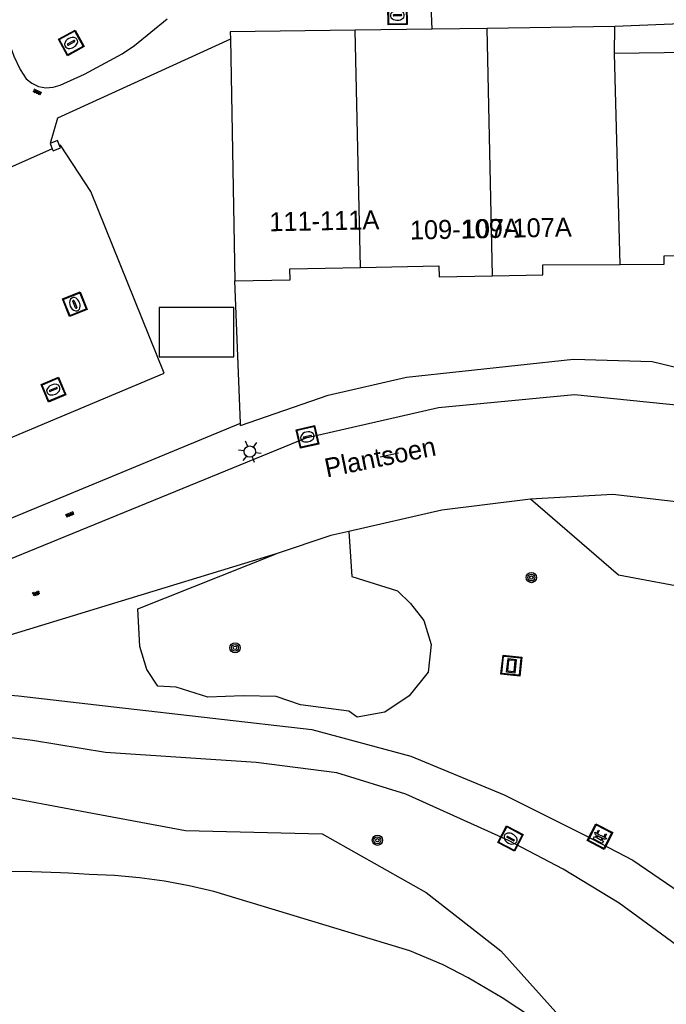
# Model space of a CAD drawing. Header units: metres. Extents: x 93870 to 95789, y 463036 to 464040.
# Tile 8 of 256: x 93930 to 93964, y 463195 to 463247. Entities that reach past the tile are written whole.
import ezdxf
from ezdxf.enums import TextEntityAlignment as Align

# ---------------------------------------------------------------- set-up
doc = ezdxf.new("R2010")
doc.units = ezdxf.units.M
doc.header["$LTSCALE"] = 25.4
for name, color, linetype in [('B_BEBOUWINGSGRENS_0', 1, 'Continuous'), ('B_LUIFEL_1', 200, 'Continuous'), ('B_TUSSENMUUR_0', 7, 'Continuous'), ('Q_BANK_0', 7, 'Continuous'), ('Q_BOOM_0', 3, 'Continuous'), ('Q_INFORMATIEBORD_0', 7, 'Continuous'), ('Q_INSPECTIE_OF_RIOOLPUT_0', 253, 'Continuous'), ('Q_KOLK_0', 254, 'Continuous'), ('Q_LICHTMAST_0', 2, 'Continuous'), ('S_GBKN_SYMBOOL_GV_GROOT_0', 7, 'Continuous'), ('S_GBKN_SYMBOOL_OV_GROOT_0', 7, 'Continuous'), ('T_CULTUURGRENS_0', 76, 'Continuous'), ('T_HEK_0', 57, 'Continuous'), ('T_MUUR_30CM_0', 10, 'Continuous'), ('T_WALBESCHERMING_0', 45, 'Continuous'), ('V_WEGGRENS_0', 7, 'Continuous'), ('Z_GBKN_HUISNUMMER_0', 252, 'Continuous'), ('Z_STRAATNAAM_0', 252, 'Continuous')]:
    doc.layers.add(name, color=color, linetype=linetype)

# ---------------------------------------------------------------- blocks, each defined once
blk = doc.blocks.new('Q_INFORMATIEBORD')
for points in [[(-0.5, 0.5), (0.5, 0.5), (0.5, -0.5), (-0.5, -0.5)], [(-0.369, 0.22), (0.358, 0.22), (0.358, -0.214), (-0.369, -0.214)]]:
    blk.add_lwpolyline(points, close=True)
for points in [[(-0.442, 0.464), (0.438, 0.464, -0.414214), (0.459, 0.442), (0.459, -0.437, -0.414214), (0.438, -0.459), (-0.442, -0.459, -0.414214), (-0.463, -0.437), (-0.463, 0.442), (-0.463, 0.444), (-0.463, 0.446), (-0.463, 0.448), (-0.462, 0.45), (-0.461, 0.451), (-0.46, 0.453), (-0.459, 0.455), (-0.458, 0.456), (-0.457, 0.457), (-0.456, 0.459), (-0.454, 0.46), (-0.453, 0.461), (-0.451, 0.462), (-0.449, 0.462), (-0.447, 0.463), (-0.446, 0.463), (-0.444, 0.464), (-0.442, 0.464)], [(-0.287, 0.16), (0.281, 0.16, -0.414214), (0.303, 0.139), (0.303, -0.134, -0.414214), (0.281, -0.156), (-0.287, -0.156, -0.414214), (-0.308, -0.134), (-0.308, 0.139), (-0.308, 0.14), (-0.308, 0.142), (-0.307, 0.144), (-0.307, 0.146), (-0.306, 0.148), (-0.305, 0.149), (-0.304, 0.151), (-0.303, 0.152), (-0.302, 0.154), (-0.3, 0.155), (-0.299, 0.156), (-0.297, 0.157), (-0.296, 0.158), (-0.294, 0.159), (-0.292, 0.159), (-0.29, 0.16), (-0.288, 0.16), (-0.287, 0.16)]]:
    blk.add_lwpolyline(points, format="xyb")
blk = doc.blocks.new('Q_LICHTMAST')
for points in [[(0, 0.3), (0, 0.6)], [(-0.26, 0.15), (-0.52, 0.3)], [(0.26, 0.15), (0.52, 0.3)], [(-0.26, -0.15), (-0.52, -0.3)], [(0, -0.3), (0, -0.6)], [(0.26, -0.15), (0.52, -0.3)]]:
    blk.add_lwpolyline(points)
blk.add_circle((0, 0), 0.3)
blk = doc.blocks.new('Q_KOLK')
blk.add_lwpolyline([(-0.5, 0.5), (0.5, 0.5), (0.5, -0.5), (-0.5, -0.5)], close=True)
for points in [[(-0.442, 0.464), (0.438, 0.464, -0.414214), (0.459, 0.442), (0.459, -0.437, -0.414214), (0.438, -0.459), (-0.442, -0.459, -0.414214), (-0.463, -0.437), (-0.463, 0.442, -0.414214), (-0.442, 0.464)], [(-0.345, 0.105, 0.380426), (-0.276, -0.18)], [(-0.008, 0.266, 0.240218), (-0.345, 0.105)], [(-0.194, 0.045, 0.853344), (-0.194, -0.032)], [(0.331, 0.111, 0.240191), (-0.008, 0.266)], [(0.185, -0.032, 0.849746), (0.185, 0.045)], [(0.267, -0.176, 0.380426), (0.331, 0.111)], [(-0.276, -0.18, 0.148452), (0.012, -0.257)], [(0.012, -0.257, 0.131742), (0.267, -0.176)]]:
    blk.add_lwpolyline(points, format="xyb")
for points in [[(-0.194, 0.045), (0.185, 0.045)], [(0.185, -0.032), (-0.194, -0.032)]]:
    blk.add_lwpolyline(points)
blk = doc.blocks.new('Q_INSPECTIE_OF_RIOOLPUT')
blk.add_lwpolyline([(-0.5, 0.5), (0.5, 0.5), (0.5, -0.5), (-0.5, -0.5)], close=True)
for points in [[(-0.442, 0.464), (0.438, 0.464, -0.414214), (0.459, 0.442), (0.459, -0.437, -0.414214), (0.438, -0.459), (-0.442, -0.459, -0.414214), (-0.463, -0.437), (-0.463, 0.442), (-0.463, 0.444), (-0.463, 0.446), (-0.463, 0.448), (-0.462, 0.45), (-0.461, 0.451), (-0.46, 0.453), (-0.459, 0.455), (-0.458, 0.456), (-0.457, 0.457), (-0.456, 0.459), (-0.454, 0.46), (-0.453, 0.461), (-0.451, 0.462), (-0.449, 0.462), (-0.447, 0.463), (-0.446, 0.463), (-0.444, 0.464), (-0.442, 0.464)], [(-0.345, 0.105, 0.380426), (-0.276, -0.18)], [(-0.008, 0.266, 0.240218), (-0.345, 0.105)], [(-0.194, 0.045, 0.853344), (-0.194, -0.032)], [(0.331, 0.111, 0.240191), (-0.008, 0.266)], [(0.185, -0.032, 0.849746), (0.185, 0.045)], [(0.267, -0.176, 0.380426), (0.331, 0.111)], [(-0.276, -0.18, 0.148452), (0.012, -0.257)], [(0.012, -0.257, 0.131742), (0.267, -0.176)]]:
    blk.add_lwpolyline(points, format="xyb")
for points in [[(-0.194, 0.045), (0.185, 0.045)], [(0.185, -0.032), (-0.194, -0.032)]]:
    blk.add_lwpolyline(points)
blk = doc.blocks.new('Q_BANK')
blk.add_lwpolyline([(-0.5, 0.5), (0.5, 0.5), (0.5, -0.5), (-0.5, -0.5)], close=True)
blk.add_lwpolyline([(-0.442, 0.464), (0.438, 0.464, -0.414214), (0.459, 0.442), (0.459, -0.437, -0.414214), (0.438, -0.459), (-0.442, -0.459, -0.414214), (-0.463, -0.437), (-0.463, 0.442), (-0.463, 0.444), (-0.463, 0.446), (-0.463, 0.448), (-0.462, 0.45), (-0.461, 0.451), (-0.46, 0.453), (-0.459, 0.455), (-0.458, 0.456), (-0.457, 0.457), (-0.456, 0.459), (-0.454, 0.46), (-0.453, 0.461), (-0.451, 0.462), (-0.449, 0.462), (-0.447, 0.463), (-0.446, 0.463), (-0.444, 0.464), (-0.442, 0.464)], format="xyb")
for points in [[(-0.267, 0.022), (-0.366, -0.078)], [(-0.18, 0.132), (-0.267, 0.132), (-0.267, 0.276)], [(-0.267, 0.276), (0.258, 0.276), (0.258, 0.132), (0.173, 0.132)], [(-0.18, 0.022), (-0.267, 0.022)], [(-0.267, 0.022), (-0.18, 0.022)], [(-0.18, 0.022), (-0.18, 0.132)], [(-0.18, 0.132), (-0.144, 0.132)], [(-0.144, 0.132), (-0.144, 0.022)], [(0.131, 0.132), (-0.144, 0.132)], [(0.131, 0.022), (-0.144, 0.022)], [(-0.144, 0.022), (0.131, 0.022)], [(0.131, 0.022), (-0.144, 0.022)], [(-0.144, 0.022), (0.131, 0.022)], [(-0.144, 0.022), (0.131, 0.022)], [(0.131, 0.022), (0.131, 0.132)], [(0.131, 0.132), (0.173, 0.132)], [(0.173, 0.132), (0.173, 0.022)], [(0.173, 0.022), (0.255, 0.022)], [(0.173, 0.022), (0.255, 0.022)], [(0.255, 0.022), (0.357, -0.078)], [(-0.236, -0.078), (-0.366, -0.078)], [(-0.192, -0.078), (-0.192, -0.27), (-0.236, -0.27), (-0.236, -0.078)], [(-0.236, -0.078), (-0.192, -0.078)], [(0.183, -0.078), (-0.192, -0.078)], [(0.226, -0.078), (0.226, -0.268), (0.183, -0.268), (0.183, -0.078)], [(0.183, -0.078), (0.226, -0.078)], [(0.357, -0.078), (0.226, -0.078)]]:
    blk.add_lwpolyline(points)
blk = doc.blocks.new('Q_BOOM')
for radius in [0.27, 0.18, 0.09]:
    blk.add_circle((0, 0), radius)
blk = doc.blocks.new('S_GBKN_SYMBOOL_GV_GROOT')
for points in [[(-0.1875, 0.03125), (-0.09375, 0.09375)], [(-0.1875, -0.0625), (0.0625, 0.09375)], [(-0.1875, 0.09375), (0.125, -0.09375)], [(-0.1875, 0), (-0.03125, -0.09375)], [(-0.125, -0.09375), (0.1875, 0.09375)], [(-0.0625, 0.09375), (0.1875, -0.0625)], [(0.03125, -0.09375), (0.1875, 0)], [(0.09375, 0.09375), (0.1875, 0.03125)]]:
    blk.add_lwpolyline(points)
blk = doc.blocks.new('S_GBKN_SYMBOOL_OV_GROOT')
for points in [[(-0.21875, 0.0625), (0.21875, 0.0625)], [(-0.21875, 0), (0.21875, 0)], [(-0.1875, 0.0625), (-0.1875, 0)], [(-0.125, 0.09375), (-0.125, 0.0625)], [(-0.125, 0), (-0.125, -0.0625)], [(-0.0625, 0.0625), (-0.0625, 0)], [(0, 0.09375), (0, 0.0625)], [(0, 0), (0, -0.0625)], [(0.0625, 0.0625), (0.0625, 0)], [(0.125, 0.09375), (0.125, 0.0625)], [(0.125, 0), (0.125, -0.0625)], [(0.1875, 0.0625), (0.1875, 0)], [(-0.21875, -0.0625), (0.21875, -0.0625)], [(-0.1875, -0.0625), (-0.1875, -0.09375)], [(-0.0625, -0.0625), (-0.0625, -0.09375)], [(0.0625, -0.0625), (0.0625, -0.09375)], [(0.1875, -0.0625), (0.1875, -0.09375)]]:
    blk.add_lwpolyline(points)

msp = doc.modelspace()

# ---------------------------------------------------------------- linework, layer by layer
at = {"layer": 'B_BEBOUWINGSGRENS_0'}
for p, q in [((93951.29, 463246.31), (93947.239, 463246.257)), ((93954.188, 463246.352), (93951.29, 463246.31)), ((93960.94, 463246.45), (93954.188, 463246.352)), ((93960.92, 463245.02), (93960.94, 463246.45)), ((93940.65, 463245.786), (93940.883, 463233.025)), ((93967.39, 463245.106), (93960.92, 463245.02)), ((93931.131, 463240.282), (93931.249, 463239.989))]:
    msp.add_line(p, q, dxfattribs=at)
for points in [[(93947.239, 463246.257), (93940.643, 463246.169), (93940.65, 463245.786)], [(93931.639, 463240.161), (93931.527, 463240.441), (93931.131, 463240.282)], [(93931.249, 463239.989), (93931.29, 463239.886), (93931.686, 463240.045), (93931.639, 463240.161)], [(93961.209, 463233.894), (93963.528, 463233.905), (93963.528, 463234.345), (93967.65, 463234.36)], [(93954.47, 463233.284), (93957.138, 463233.335), (93957.128, 463233.875), (93961.209, 463233.894)], [(93940.883, 463233.025), (93943.801, 463233.079), (93943.791, 463233.659), (93947.509, 463233.73)], [(93947.509, 463233.73), (93951.65, 463233.81), (93951.66, 463233.23), (93954.47, 463233.284)]]:
    msp.add_lwpolyline(points, dxfattribs=at)
at = {"layer": 'B_LUIFEL_1'}
msp.add_lwpolyline([(93940.824, 463231.613), (93936.889, 463231.613), (93936.889, 463229.013), (93940.824, 463229.013), (93940.824, 463231.613)], dxfattribs=at)
at = {"layer": 'B_TUSSENMUUR_0'}
for p, q in [((93954.47, 463233.284), (93954.188, 463246.352)), ((93947.509, 463233.73), (93947.239, 463246.257)), ((93961.209, 463233.894), (93960.92, 463245.02))]:
    msp.add_line(p, q, dxfattribs=at)
at = {"layer": 'T_CULTUURGRENS_0'}
for points in [[(93993.96, 463208.297), (93992.73, 463204.593), (93983.11, 463208.43), (93969.386, 463215.941), (93961.122, 463217.473), (93956.482, 463221.495)], [(93946.893, 463219.783), (93947.062, 463217.419), (93949.469, 463216.646), (93950.156, 463215.987), (93950.858, 463215.084), (93951.245, 463213.824), (93951.088, 463212.362), (93950.085, 463211.102), (93948.795, 463210.242), (93947.334, 463209.984), (93946.904, 463210.3), (93944.354, 463210.643), (93943.065, 463211.073), (93941.317, 463211.102), (93939.455, 463211.044), (93937.793, 463211.56), (93936.819, 463211.618), (93936.246, 463212.506), (93935.874, 463213.709), (93935.773, 463215.695), (93943.069, 463218.608)], [(93921.287, 463209.737), (93926.457, 463206.22), (93928.025, 463205.924), (93933.095, 463204.969), (93938.286, 463203.99), (93945.486, 463203.819), (93950.972, 463200.732), (93954.914, 463197.645), (93962.728, 463188.94)]]:
    msp.add_lwpolyline(points, dxfattribs=at)
at = {"layer": 'T_HEK_0'}
for p, q in [((93931.249, 463239.989), (93927.917, 463238.526)), ((93941.177, 463225.5), (93940.883, 463233.025)), ((93941.181, 463225.383), (93941.177, 463225.5))]:
    msp.add_line(p, q, dxfattribs=at)
msp.add_lwpolyline([(93918.619, 463220.356), (93937.148, 463228.139), (93933.291, 463237.747), (93931.685, 463240.181), (93931.639, 463240.161)], dxfattribs=at)
at = {"layer": 'T_MUUR_30CM_0'}
msp.add_lwpolyline([(93940.65, 463245.786), (93931.527, 463241.606), (93931.131, 463240.282)], dxfattribs=at)
at = {"layer": 'T_WALBESCHERMING_0'}
for points in [[(93932.099, 463201.74), (93931.685, 463201.762), (93930.167, 463201.814), (93928.649, 463201.835), (93927.13, 463201.825), (93926.771, 463201.815)], [(93962.728, 463188.94), (93961.354, 463190.228), (93959.609, 463191.856), (93957.527, 463193.498), (93954.99, 463195.155), (93953.187, 463196.211), (93951.882, 463196.9), (93950.108, 463197.648), (93939.771, 463200.771), (93938.477, 463201.078), (93937.171, 463201.323), (93935.854, 463201.505), (93934.53, 463201.624), (93933.202, 463201.68), (93932.099, 463201.74)]]:
    msp.add_lwpolyline(points, dxfattribs=at)
at = {"layer": 'V_WEGGRENS_0'}
for p, q in [((93951.29, 463246.31), (93951.207, 463248.29)), ((93967.39, 463246.727), (93960.94, 463246.45))]:
    msp.add_line(p, q, dxfattribs=at)
for points in [[(93935.817, 463252.581), (93933.271, 463252.005), (93930.844, 463251.151), (93929.645, 463250.49), (93929.359, 463250.228), (93929.137, 463249.91), (93928.843, 463249.108), (93928.686, 463247.946), (93928.689, 463247.163), (93928.779, 463246.386), (93928.955, 463245.624), (93929.214, 463244.885), (93929.554, 463244.18)], [(93929.554, 463244.18), (93929.878, 463243.696), (93930.18, 463243.453), (93930.532, 463243.29), (93930.913, 463243.219), (93931.3, 463243.242), (93931.67, 463243.359), (93932.951, 463243.928), (93934.942, 463245.013), (93935.588, 463245.457), (93937.306, 463246.856)], [(93941.181, 463225.383), (93945.81, 463226.984), (93949.944, 463227.933), (93958.757, 463228.879), (93962.899, 463228.756), (93972.047, 463226.556), (93975.709, 463225.312), (93979.277, 463223.696), (93993.27, 463215.898), (93994.352, 463218.088)], [(94002.756, 463212.577), (94000, 463212.549), (93996.09, 463212.51), (93995.741, 463212.528), (93995.396, 463212.582), (93995.058, 463212.671), (93994.731, 463212.794), (93994.418, 463212.95), (93988.6, 463216.25), (93974.65, 463223.54), (93966.57, 463226.22), (93958.8, 463227.01), (93951.62, 463226.32), (93944.62, 463224.72)], [(93927.648, 463219.904), (93941.177, 463225.5)], [(93944.62, 463224.72), (93924.672, 463216.541)], [(93956.482, 463221.495), (93951.808, 463220.908), (93946.893, 463219.783)], [(93993.96, 463208.297), (93991.463, 463209.18), (93988.4, 463210.585), (93983.968, 463212.971), (93977.894, 463216.435), (93976.386, 463217.243), (93974.849, 463217.992), (93973.284, 463218.683), (93971.694, 463219.314), (93970.081, 463219.884), (93968.447, 463220.392), (93966.796, 463220.838), (93964.77, 463221.288), (93960.831, 463221.737), (93956.482, 463221.495)], [(93946.893, 463219.783), (93945.95, 463219.567), (93943.069, 463218.608)], [(93943.069, 463218.608), (93924.158, 463212.841), (93923.553, 463212.698), (93922.943, 463212.574), (93922.33, 463212.47), (93921.713, 463212.387), (93921.095, 463212.324), (93920.474, 463212.281), (93919.853, 463212.258), (93919.231, 463212.256), (93918.609, 463212.274), (93917.988, 463212.312)], [(93917.988, 463212.312), (93918.135, 463211.815), (93919.4, 463211.383), (93921.137, 463211.346), (93923.233, 463211.242), (93926.451, 463211.351), (93929.469, 463211.114), (93934.501, 463210.535), (93944.949, 463209.333), (93950.163, 463207.928), (93955.092, 463205.879), (93959.353, 463203.744), (93961.881, 463202.433), (93966.827, 463199.047), (93969.757, 463196.788), (93991.229, 463177.072)], [(93973.582, 463190.141), (93965.894, 463196.696), (93961.168, 463200.163), (93958.198, 463201.964), (93955.329, 463203.466), (93949.908, 463205.919), (93946.259, 463207.05), (93942.008, 463207.594), (93934.064, 463208.109), (93930.215, 463208.757), (93926.851, 463209.179), (93924.232, 463209.393), (93921.987, 463209.714), (93921.287, 463209.737)]]:
    msp.add_lwpolyline(points, dxfattribs=at)
at = {"layer": 'Z_STRAATNAAM_0'}
msp.add_line((93948.544, 463223.735), (93949.524, 463223.934), dxfattribs=at)

# ---------------------------------------------------------------- block references
at = {"layer": 'Q_BANK_0', "rotation": 152.5891168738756}
msp.add_blockref('Q_BANK', (93960.151, 463203.677), dxfattribs=at)
at = {"layer": 'Q_BOOM_0'}
for p, rotation in [((93956.527, 463217.354), 139.0809160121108), ((93940.892, 463213.644), 1.784146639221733), ((93948.404, 463203.483), 150.6333218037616)]:
    msp.add_blockref('Q_BOOM', p, dxfattribs=dict(at, rotation=rotation))
at = {"layer": 'Q_INFORMATIEBORD_0', "rotation": 83.87065921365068}
msp.add_blockref('Q_INFORMATIEBORD', (93955.476, 463212.703), dxfattribs=at)
at = {"layer": 'Q_INSPECTIE_OF_RIOOLPUT_0'}
for p, rotation in [((93932.253, 463245.588), 28.58827623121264), ((93932.443, 463231.791), 111.8723175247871)]:
    msp.add_blockref('Q_INSPECTIE_OF_RIOOLPUT', p, dxfattribs=dict(at, rotation=rotation))
at = {"layer": 'Q_KOLK_0'}
for p, rotation in [((93949.468, 463247.044), 0.7495687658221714), ((93931.313, 463227.279), 22.78456110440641), ((93944.718, 463224.781), 12.87500155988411), ((93955.429, 463203.576), 152.3667120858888)]:
    msp.add_blockref('Q_KOLK', p, dxfattribs=dict(at, rotation=rotation))
at = {"layer": 'Q_LICHTMAST_0', "rotation": 22.29441600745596}
msp.add_blockref('Q_LICHTMAST', (93941.676, 463224.005), dxfattribs=at)
at = {"layer": 'S_GBKN_SYMBOOL_GV_GROOT_0', "rotation": 16.95933587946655}
msp.add_blockref('S_GBKN_SYMBOOL_GV_GROOT', (93930.397, 463216.514), dxfattribs=at)
at = {"layer": 'S_GBKN_SYMBOOL_OV_GROOT_0'}
for p, rotation in [((93930.474, 463242.989), 155.1526465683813), ((93932.181, 463220.695), 22.29441600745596)]:
    msp.add_blockref('S_GBKN_SYMBOOL_OV_GROOT', p, dxfattribs=dict(at, rotation=rotation))

# ---------------------------------------------------------------- texts
at = {"layer": 'Z_GBKN_HUISNUMMER_0', "linetype": 'Continuous'}
for s, p in [('111-111A', (93945.602, 463236.194)), ('109-109A', (93953.017, 463235.757)), ('107-107A', (93955.756, 463235.809))]:
    msp.add_text(s, height=1, rotation=1.1, dxfattribs=at).set_placement(p, align=Align.MIDDLE)
at = {"layer": 'Z_STRAATNAAM_0', "linetype": 'Continuous'}
msp.add_text('Plantsoen', height=1, rotation=11.4785, dxfattribs=at).set_placement((93948.544, 463223.735), align=Align.MIDDLE)

doc.saveas('drawing.dxf')
